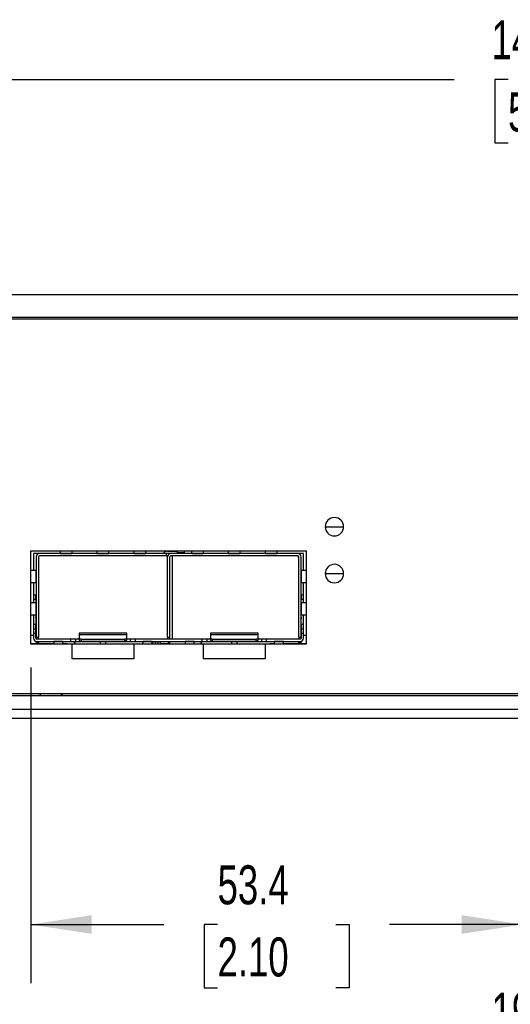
# Model space of a CAD drawing. Header units: millimetres. Extents: x 0 to 559, y 0 to 432.
# Tile 3 of 12: x 109 to 162, y 63 to 170. Entities that reach past the tile are written whole.
import ezdxf

# ---------------------------------------------------------------- set-up
doc = ezdxf.new("R2010")
doc.units = ezdxf.units.MM
doc.header["$LTSCALE"] = 2
doc.layers.add('DIMENSIONS', color=140, linetype='Continuous', lineweight=25)
doc.styles.add('SLDTEXTSTYLE0', font='TXT', dxfattribs={"width": 0.7})
doc.dimstyles.new('SLDDIMSTYLE1', dxfattribs={"dimtxt": 4.316016, "dimasz": 6.604, "dimexe": 0, "dimexo": 0.0625, "dimgap": 1.079004, "dimtad": 0, "dimtih": 1, "dimtoh": 1, "dimdec": 1, "dimrnd": 1e-09, "dimzin": 4, "dimdsep": 46, "dimtxsty": 'SLDTEXTSTYLE0', "dimsah": 1, "dimcen": 0.09, "dimadec": 0, "dimazin": 1, "dimtfac": 1, "dimtdec": 1, "dimtofl": 0, "dimtmove": 0, "dimatfit": 3, "dimfxl": 0, "dimfrac": 2, "dimtolj": 1, "dimtzin": 12, "dimarcsym": 0})
doc.dimstyles.new('SLDDIMSTYLE2', dxfattribs={"dimtxt": 4.316016, "dimasz": 6.604, "dimexe": 0, "dimexo": 0.0625, "dimgap": 1.079004, "dimtad": 0, "dimtih": 1, "dimtoh": 1, "dimdec": 1, "dimrnd": 1e-09, "dimzin": 12, "dimdsep": 46, "dimtxsty": 'SLDTEXTSTYLE0', "dimsah": 1, "dimcen": 0.09, "dimadec": 0, "dimazin": 3, "dimtfac": 1, "dimtdec": 1, "dimtofl": 0, "dimtmove": 0, "dimatfit": 3, "dimfxl": 0, "dimfrac": 2, "dimtolj": 1, "dimtzin": 12, "dimarcsym": 0})

# ---------------------------------------------------------------- blocks, each defined once
blk = doc.blocks.new('_D_5')
at = {"layer": 'DIMENSIONS'}
for p, q in [((96.94, 141.66), (96.94, 169.81)), ((238.94, 142.66), (238.94, 169.81)), ((96.94, 163.46), (155.68, 163.46)), ((161.53, 163.46), (160.08, 163.46)), ((160.08, 163.46), (160.08, 156.6)), ((174.35, 163.46), (175.8, 163.46)), ((175.8, 163.46), (175.8, 156.6)), ((238.94, 163.46), (180.2, 163.46)), ((160.08, 156.6), (161.53, 156.6)), ((175.8, 156.6), (174.35, 156.6))]:
    blk.add_line(p, q, dxfattribs=at)
for points in [[(96.94, 163.46), (103.54, 162.44), (103.54, 164.47)], [(238.94, 163.46), (232.33, 164.47), (232.33, 162.44)]]:
    blk.add_solid(points, dxfattribs=at)
at = {"layer": 'DIMENSIONS', "char_height": 4.233, "attachment_point": 1, "style": 'SLDTEXTSTYLE0'}
for s, insert in [('142.0', (159.73, 169.88)), ('5.59', (161.53, 162.06))]:
    blk.add_mtext(s, dxfattribs=dict(at, insert=insert))
blk = doc.blocks.new('_D_11')
at = {"layer": 'DIMENSIONS'}
for p, q in [((72.94, 100.04), (72.94, 51.57)), ((262.94, 100.04), (262.94, 51.57)), ((72.94, 57.92), (155.68, 57.92)), ((161.53, 57.92), (160.08, 57.92)), ((160.08, 57.92), (160.08, 51.06)), ((174.35, 57.92), (175.8, 57.92)), ((175.8, 57.92), (175.8, 51.06)), ((262.94, 57.92), (180.2, 57.92)), ((160.08, 51.06), (161.53, 51.06)), ((175.8, 51.06), (174.35, 51.06))]:
    blk.add_line(p, q, dxfattribs=at)
for points in [[(72.94, 57.92), (79.54, 56.9), (79.54, 58.94)], [(262.94, 57.92), (256.33, 58.94), (256.33, 56.9)]]:
    blk.add_solid(points, dxfattribs=at)
at = {"layer": 'DIMENSIONS', "char_height": 4.233, "attachment_point": 1, "style": 'SLDTEXTSTYLE0'}
for s, insert in [('190.0', (159.73, 64.34)), ('7.48', (161.53, 56.52))]:
    blk.add_mtext(s, dxfattribs=dict(at, insert=insert))
blk = doc.blocks.new('_D_14')
at = {"layer": 'DIMENSIONS'}
for p, q in [((109.74, 99.63), (109.74, 65.39)), ((163.1, 99.53), (163.1, 65.39)), ((109.74, 71.74), (124.16, 71.74)), ((130.01, 71.74), (128.56, 71.74)), ((128.56, 71.74), (128.56, 64.88)), ((142.83, 71.74), (144.28, 71.74)), ((144.28, 71.74), (144.28, 64.88)), ((163.1, 71.74), (148.68, 71.74)), ((128.56, 64.88), (130.01, 64.88)), ((144.28, 64.88), (142.83, 64.88))]:
    blk.add_line(p, q, dxfattribs=at)
for points in [[(109.74, 71.74), (116.35, 70.73), (116.35, 72.76)], [(163.1, 71.74), (156.5, 72.76), (156.5, 70.73)]]:
    blk.add_solid(points, dxfattribs=at)
at = {"layer": 'DIMENSIONS', "char_height": 4.233, "attachment_point": 1, "style": 'SLDTEXTSTYLE0'}
for s, insert in [('53.4', (130.01, 78.17)), ('2.10', (130.01, 70.34))]:
    blk.add_mtext(s, dxfattribs=dict(at, insert=insert))

msp = doc.modelspace()

# ---------------------------------------------------------------- linework, layer by layer
for p, q in [((97.94, 140.12), (237.94, 140.12)), ((234.44, 137.62), (101.44, 137.62)), ((102.09, 137.47), (233.79, 137.47)), ((141.69, 114.92), (143.69, 114.92)), ((109.74, 102.17), (109.74, 112.32)), ((109.74, 112.32), (139.64, 112.32)), ((112.92, 112.32), (112.92, 112.02)), ((114.22, 112.02), (114.22, 112.32)), ((116.92, 112.32), (116.92, 112.02)), ((118.22, 112.02), (118.22, 112.32)), ((120.92, 112.32), (120.92, 112.02)), ((122.22, 112.02), (122.22, 112.32)), ((124.58, 112.27), (125.62, 112.27)), ((125.62, 112.32), (125.62, 112.27)), ((126.42, 112.27), (125.62, 112.27)), ((125.62, 112.27), (125.62, 112.14)), ((126.42, 112.27), (126.42, 112.32)), ((126.42, 112.14), (126.42, 112.27)), ((127.17, 112.27), (126.42, 112.27)), ((126.54, 112.32), (126.54, 112.27)), ((127.17, 112.32), (127.17, 112.02)), ((128.47, 112.02), (128.47, 112.32)), ((131.17, 112.32), (131.17, 112.02)), ((132.47, 112.02), (132.47, 112.32)), ((135.17, 112.32), (135.17, 112.02)), ((136.47, 112.02), (136.47, 112.32)), ((139.64, 112.32), (139.64, 102.17)), ((110.04, 112.02), (110.04, 110.17)), ((110.67, 112.02), (110.04, 112.02)), ((110.32, 111.67), (110.32, 102.92)), ((110.57, 111.67), (110.57, 102.92)), ((124.47, 112.02), (110.67, 112.02)), ((124.47, 111.77), (110.67, 111.77)), ((112.92, 112.02), (114.22, 112.02)), ((112.92, 112.02), (112.92, 112.02)), ((114.22, 112.02), (114.22, 112.02)), ((116.92, 112.02), (116.92, 112.02)), ((116.92, 112.02), (118.22, 112.02)), ((118.22, 112.02), (118.22, 112.02)), ((120.92, 112.02), (122.22, 112.02)), ((120.92, 112.02), (120.92, 112.02)), ((122.22, 112.02), (122.22, 112.02)), ((124.19, 112.09), (124.22, 112.12)), ((124.47, 111.77), (124.47, 112.02)), ((124.92, 112.02), (124.47, 112.02)), ((124.47, 111.77), (124.58, 111.77)), ((124.57, 102.92), (124.57, 111.67)), ((124.82, 102.92), (124.82, 111.67)), ((138.72, 112.02), (124.92, 112.02)), ((138.72, 111.77), (124.92, 111.77)), ((125.13, 102.72), (125.13, 111.77)), ((125.62, 112.14), (126.42, 112.14)), ((125.62, 112.14), (125.62, 112.02)), ((126.42, 112.02), (126.42, 112.14)), ((127.17, 112.02), (127.17, 112.02)), ((127.17, 112.02), (128.47, 112.02)), ((128.47, 112.02), (128.47, 112.02)), ((131.17, 112.02), (132.47, 112.02)), ((131.17, 112.02), (131.17, 112.02)), ((132.47, 112.02), (132.47, 112.02)), ((135.17, 112.02), (136.47, 112.02)), ((135.17, 112.02), (135.17, 112.02)), ((136.47, 112.02), (136.47, 112.02)), ((139.34, 112.02), (138.72, 112.02)), ((138.82, 102.92), (138.82, 111.67)), ((139.07, 102.92), (139.07, 111.67)), ((139.34, 110.17), (139.34, 112.02)), ((110.31, 110.17), (109.74, 110.17)), ((110.31, 108.87), (110.31, 110.17)), ((110.32, 110.17), (110.31, 110.17)), ((139.07, 110.17), (139.07, 108.87)), ((139.07, 110.17), (139.07, 110.17)), ((139.64, 110.17), (139.07, 110.17)), ((141.69, 109.84), (143.69, 109.84)), ((109.74, 108.87), (110.31, 108.87)), ((110.04, 108.87), (110.04, 107.54)), ((110.31, 108.87), (110.32, 108.87)), ((139.07, 108.87), (139.07, 108.87)), ((139.07, 108.87), (139.64, 108.87)), ((139.34, 107.54), (139.34, 108.87)), ((110.04, 107.54), (110.29, 107.54)), ((110.04, 107.54), (110.04, 107.04)), ((110.29, 107.04), (110.04, 107.04)), ((110.04, 107.04), (110.04, 106.67)), ((110.29, 107.04), (110.29, 107.54)), ((110.29, 107.04), (110.29, 106.67)), ((139.09, 107.54), (139.34, 107.54)), ((139.09, 107.54), (139.09, 107.04)), ((139.34, 107.04), (139.09, 107.04)), ((139.09, 106.67), (139.09, 107.04)), ((139.34, 107.04), (139.34, 107.54)), ((139.34, 106.67), (139.34, 107.04)), ((110.31, 106.67), (109.74, 106.67)), ((110.31, 105.37), (110.31, 106.67)), ((110.32, 106.67), (110.31, 106.67)), ((139.07, 106.67), (139.07, 105.37)), ((139.07, 106.67), (139.07, 106.67)), ((139.64, 106.67), (139.07, 106.67)), ((109.74, 105.37), (110.31, 105.37)), ((110.04, 105.37), (110.04, 104.34)), ((110.29, 105.37), (110.29, 104.34)), ((110.32, 104.94), (110.29, 105.07)), ((110.31, 105.37), (110.32, 105.37)), ((139.07, 105.37), (139.07, 105.37)), ((139.07, 105.37), (139.64, 105.37)), ((139.09, 105.07), (139.07, 104.94)), ((139.09, 104.34), (139.09, 105.37)), ((139.34, 104.34), (139.34, 105.37)), ((110.04, 104.34), (110.29, 104.34)), ((110.04, 104.34), (110.04, 103.84)), ((110.04, 103.84), (110.04, 103.34)), ((110.04, 103.84), (110.29, 103.84)), ((110.29, 103.84), (110.29, 104.34)), ((110.29, 103.34), (110.29, 103.84)), ((139.09, 104.34), (139.34, 104.34)), ((139.09, 104.34), (139.09, 103.84)), ((139.09, 103.84), (139.09, 103.34)), ((139.09, 103.84), (139.34, 103.84)), ((139.34, 103.84), (139.34, 104.34)), ((139.34, 103.34), (139.34, 103.84)), ((110.04, 103.12), (109.74, 103.12)), ((110.29, 103.34), (110.04, 103.34)), ((110.04, 103.34), (110.04, 102.82)), ((110.29, 102.82), (110.29, 103.34)), ((110.32, 102.92), (110.32, 102.82)), ((110.32, 102.92), (110.57, 102.92)), ((110.32, 102.82), (110.42, 102.72)), ((110.32, 102.82), (110.32, 102.75)), ((114.09, 102.72), (110.39, 102.72)), ((110.57, 102.72), (110.57, 102.92)), ((114.09, 102.47), (114.09, 102.72)), ((114.59, 102.72), (114.09, 102.72)), ((114.59, 102.72), (114.59, 102.47)), ((114.99, 102.72), (114.59, 102.72)), ((120.15, 103.36), (114.99, 103.36)), ((114.99, 103.36), (114.99, 103.19)), ((114.99, 103.19), (114.99, 102.82)), ((120.15, 103.19), (114.99, 103.19)), ((114.99, 102.82), (114.99, 102.63)), ((115.19, 102.7), (115.19, 102.5)), ((115.19, 102.7), (119.95, 102.7)), ((119.95, 102.5), (119.95, 102.7)), ((120.15, 103.19), (120.15, 103.36)), ((120.15, 102.82), (120.15, 103.19)), ((120.15, 102.63), (120.15, 102.82)), ((120.55, 102.72), (120.15, 102.72)), ((120.55, 102.47), (120.55, 102.72)), ((121.05, 102.72), (120.55, 102.72)), ((121.05, 102.72), (121.05, 102.47)), ((128.34, 102.72), (121.05, 102.72)), ((124.57, 102.92), (124.82, 102.92)), ((124.57, 102.92), (124.57, 102.72)), ((124.82, 102.72), (124.82, 102.92)), ((128.34, 102.47), (128.34, 102.72)), ((128.84, 102.72), (128.34, 102.72)), ((128.84, 102.72), (128.84, 102.47)), ((129.24, 102.72), (128.84, 102.72)), ((134.4, 103.36), (129.24, 103.36)), ((129.24, 103.36), (129.24, 103.19)), ((129.24, 103.19), (129.24, 102.82)), ((134.4, 103.19), (129.24, 103.19)), ((129.24, 102.82), (129.24, 102.63)), ((129.44, 102.7), (134.2, 102.7)), ((129.44, 102.7), (129.44, 102.5)), ((134.2, 102.5), (134.2, 102.7)), ((134.4, 103.19), (134.4, 103.36)), ((134.4, 102.82), (134.4, 103.19)), ((134.4, 102.63), (134.4, 102.82)), ((134.8, 102.72), (134.4, 102.72)), ((135.3, 102.72), (134.8, 102.72)), ((134.8, 102.47), (134.8, 102.72)), ((135.3, 102.72), (135.3, 102.47)), ((138.99, 102.72), (135.3, 102.72)), ((138.82, 102.92), (139.07, 102.92)), ((138.82, 102.92), (138.82, 102.72)), ((138.97, 102.72), (139.07, 102.82)), ((139.07, 102.82), (139.07, 102.92)), ((139.07, 102.75), (139.07, 102.82)), ((139.34, 103.34), (139.09, 103.34)), ((139.09, 103.34), (139.09, 102.82)), ((139.34, 102.82), (139.34, 103.34)), ((139.64, 103.12), (139.34, 103.12)), ((111.69, 102.22), (109.74, 102.22)), ((114.22, 102.17), (109.74, 102.17)), ((110.32, 102.48), (110.32, 102.42)), ((110.57, 102.42), (110.32, 102.42)), ((110.32, 102.42), (110.32, 102.32)), ((110.32, 102.32), (110.57, 102.32)), ((110.32, 102.32), (110.32, 102.22)), ((110.39, 102.47), (114.09, 102.47)), ((110.57, 102.42), (110.57, 102.47)), ((110.57, 102.42), (110.57, 102.32)), ((110.57, 102.22), (110.57, 102.32)), ((112.23, 102.22), (111.69, 102.22)), ((111.69, 102.17), (111.69, 102.22)), ((112.23, 102.47), (112.23, 102.46)), ((113.23, 102.46), (112.23, 102.46)), ((112.23, 102.46), (112.23, 102.17)), ((113.23, 102.46), (113.23, 102.47)), ((113.23, 102.17), (113.23, 102.46)), ((113.69, 102.22), (113.23, 102.22)), ((113.69, 102.22), (121.91, 102.22)), ((113.69, 102.22), (113.69, 102.17)), ((114.09, 102.47), (114.59, 102.47)), ((114.22, 100.57), (114.22, 102.17)), ((114.59, 102.47), (120.55, 102.47)), ((115.19, 102.5), (119.95, 102.5)), ((117.27, 102.47), (117.27, 102.22)), ((117.87, 102.22), (117.87, 102.47)), ((120.55, 102.47), (121.05, 102.47)), ((120.92, 102.17), (120.92, 100.57)), ((128.47, 102.17), (120.92, 102.17)), ((121.05, 102.47), (128.34, 102.47)), ((121.91, 102.47), (121.91, 102.46)), ((122.91, 102.46), (121.91, 102.46)), ((121.91, 102.46), (121.91, 102.17)), ((122.91, 102.46), (122.91, 102.47)), ((122.91, 102.17), (122.91, 102.46)), ((122.91, 102.22), (123.57, 102.22)), ((122.97, 102.22), (123.03, 102.47)), ((123.57, 102.22), (123.57, 102.47)), ((123.57, 102.22), (123.77, 102.22)), ((123.77, 102.47), (123.77, 102.22)), ((124.47, 102.22), (123.77, 102.22)), ((124.47, 102.22), (126.48, 102.22)), ((124.57, 102.47), (124.57, 102.42)), ((124.82, 102.42), (124.57, 102.42)), ((124.57, 102.23), (124.57, 102.22)), ((124.71, 102.32), (124.82, 102.32)), ((124.82, 102.42), (124.82, 102.47)), ((124.82, 102.32), (124.82, 102.42)), ((124.82, 102.22), (124.82, 102.32)), ((126.48, 102.47), (126.48, 102.46)), ((127.48, 102.46), (126.48, 102.46)), ((126.48, 102.46), (126.48, 102.17)), ((127.48, 102.46), (127.48, 102.47)), ((127.48, 102.17), (127.48, 102.46)), ((127.48, 102.22), (135.69, 102.22)), ((128.34, 102.47), (128.84, 102.47)), ((128.47, 100.57), (128.47, 102.17)), ((128.84, 102.47), (134.8, 102.47)), ((129.44, 102.5), (134.2, 102.5)), ((131.52, 102.47), (131.52, 102.22)), ((132.12, 102.22), (132.12, 102.47)), ((134.8, 102.47), (135.3, 102.47)), ((139.64, 102.17), (135.17, 102.17)), ((135.17, 102.17), (135.17, 100.57)), ((135.3, 102.47), (138.99, 102.47)), ((136.16, 102.22), (135.69, 102.22)), ((135.69, 102.17), (135.69, 102.22)), ((136.16, 102.47), (136.16, 102.46)), ((137.16, 102.46), (136.16, 102.46)), ((136.16, 102.46), (136.16, 102.17)), ((137.16, 102.46), (137.16, 102.47)), ((137.16, 102.17), (137.16, 102.46)), ((137.69, 102.22), (137.16, 102.22)), ((139.64, 102.22), (137.69, 102.22)), ((137.69, 102.22), (137.69, 102.17)), ((138.82, 102.47), (138.82, 102.42)), ((139.07, 102.42), (138.82, 102.42)), ((138.82, 102.32), (138.82, 102.42)), ((138.82, 102.32), (139.07, 102.32)), ((138.82, 102.32), (138.82, 102.22)), ((139.07, 102.42), (139.07, 102.48)), ((139.07, 102.32), (139.07, 102.42)), ((139.07, 102.22), (139.07, 102.32)), ((114.22, 100.62), (120.92, 100.62)), ((120.92, 100.57), (114.22, 100.57)), ((128.47, 100.62), (135.17, 100.62)), ((135.17, 100.57), (128.47, 100.57)), ((101.44, 96.62), (234.44, 96.62)), ((233.79, 96.77), (102.09, 96.77)), ((98.94, 95.12), (237.94, 95.12)), ((237.94, 94.12), (98.94, 94.12))]:
    msp.add_line(p, q)
at = {"flags": 128}
for points in [[(115.19, 102.7), (115.15, 102.7), (115.11, 102.71), (115.08, 102.72), (115.05, 102.74), (115.02, 102.76), (115, 102.78), (114.99, 102.8), (114.99, 102.82)], [(114.99, 102.63), (114.99, 102.6), (115, 102.58), (115.02, 102.56), (115.05, 102.54), (115.08, 102.53), (115.11, 102.51), (115.15, 102.51), (115.19, 102.5)], [(120.15, 102.82), (120.14, 102.8), (120.13, 102.78), (120.11, 102.76), (120.09, 102.74), (120.06, 102.72), (120.03, 102.71), (119.99, 102.7), (119.95, 102.7)], [(119.95, 102.5), (119.99, 102.51), (120.03, 102.51), (120.06, 102.53), (120.09, 102.54), (120.11, 102.56), (120.13, 102.58), (120.14, 102.6), (120.15, 102.63)], [(129.44, 102.7), (129.4, 102.7), (129.36, 102.71), (129.33, 102.72), (129.3, 102.74), (129.27, 102.76), (129.25, 102.78), (129.24, 102.8), (129.24, 102.82)], [(129.24, 102.63), (129.24, 102.6), (129.25, 102.58), (129.27, 102.56), (129.3, 102.54), (129.33, 102.53), (129.36, 102.51), (129.4, 102.51), (129.44, 102.5)], [(134.4, 102.82), (134.39, 102.8), (134.38, 102.78), (134.36, 102.76), (134.34, 102.74), (134.31, 102.72), (134.28, 102.71), (134.24, 102.7), (134.2, 102.7)], [(134.2, 102.5), (134.24, 102.51), (134.28, 102.51), (134.31, 102.53), (134.34, 102.54), (134.36, 102.56), (134.38, 102.58), (134.39, 102.6), (134.4, 102.63)], [(114.61, 102.22), (114.49, 102.38), (114.41, 102.47)], [(123.27, 102.22), (123.29, 102.29), (123.35, 102.47)], [(128.35, 102.47), (128.27, 102.38), (128.16, 102.22)], [(110.88, 96.62), (110.76, 96.7), (110.67, 96.77)], [(113.2, 96.77), (113.1, 96.69), (112.99, 96.62)]]:
    msp.add_lwpolyline(points, dxfattribs=at)
for centre, radius, start, end in [((142.69, 114.92), 1, 90, 270), ((142.69, 114.92), 1, 270, 90), ((124.58, 111.77), 0.5, 90, 135), ((110.67, 111.67), 0.35, 90, 180), ((110.67, 111.67), 0.1, 90, 180), ((124.01, 112.27), 0.25, 270, 315), ((124.92, 111.67), 0.35, 90, 180), ((124.92, 111.67), 0.1, 90, 180), ((138.57, 111.52), 0.25, 0, 90), ((138.72, 111.67), 0.35, 0, 90), ((138.72, 111.67), 0.1, 0, 90), ((142.69, 109.84), 1, 90, 270), ((142.69, 109.84), 1, 270, 90), ((110.22, 104.92), 0.1, 0, 10), ((139.17, 104.92), 0.1, 170, 180), ((110.39, 102.82), 0.35, 180, 270), ((110.39, 102.82), 0.1, 180, 270), ((138.99, 102.82), 0.1, 270, 359.9999), ((138.99, 102.82), 0.35, 270, 360), ((124.47, 102.57), 0.35, 270, 334.6231)]:
    msp.add_arc(centre, radius, start, end)

# ---------------------------------------------------------------- dimensions: what is measured, and where the dimension line sits
at = {"layer": 'DIMENSIONS'}
for base, p1, p2, dimstyle, picture, middle in [((96.94, 163.46), (238.94, 140.12), (96.94, 139.12), 'SLDDIMSTYLE1', '_D_5', (167.94, 163.46)), ((109.74, 71.74), (163.1, 102.07), (109.74, 102.17), 'SLDDIMSTYLE2', '_D_14', (136.42, 71.74))]:
    dim = msp.add_linear_dim(base=base, p1=p1, p2=p2, dimstyle=dimstyle, dxfattribs=at)
    dim.commit()
    dim.dimension.update_dxf_attribs({"geometry": picture, "text_midpoint": middle, "dimtype": 160})
dim = msp.add_linear_dim(base=(262.94, 57.92), p1=(72.94, 102.58), p2=(262.94, 102.58), angle=0, dimstyle='SLDDIMSTYLE1', dxfattribs=at)
dim.commit()
dim.dimension.update_dxf_attribs({"geometry": '_D_11', "text_midpoint": (167.94, 57.92), "dimtype": 160})

doc.saveas('drawing.dxf')
